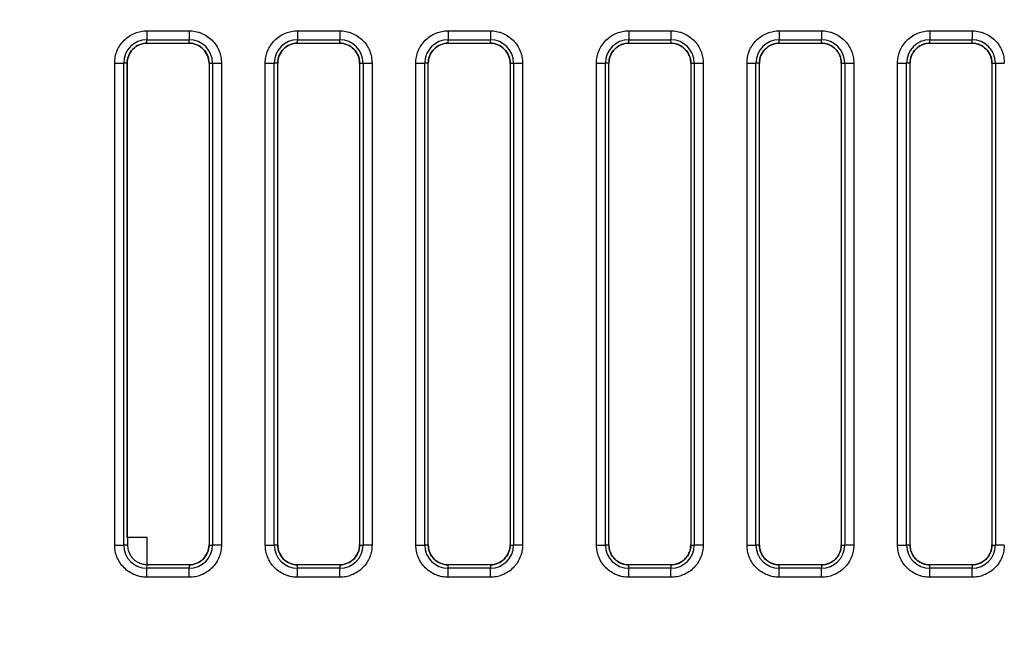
# Model space of a CAD drawing. Header units: inches. Extents: x 0 to 559, y 0 to 432.
# Tile 23 of 28: x 334 to 367, y 320 to 340. Entities that reach past the tile are written whole.
import ezdxf

# ---------------------------------------------------------------- set-up
doc = ezdxf.new("R2010")
doc.units = ezdxf.units.IN
doc.header["$LTSCALE"] = 10
doc.header["$MEASUREMENT"] = 0
doc.layers.add('DIMENSIONS', color=140, linetype='Continuous')
doc.dimstyles.get("Standard").update_dxf_attribs({"dimtxt": 5, "dimasz": 5, "dimexe": 2.5, "dimexo": 3.5, "dimgap": 1, "dimtad": 0, "dimtih": 1, "dimtoh": 1, "dimdec": 1, "dimzin": 0, "dimdsep": 46, "dimtxsty": 'Standard', "dimcen": 0, "dimadec": 0, "dimazin": 0, "dimtfac": 1, "dimtdec": 1, "dimtofl": 0, "dimtmove": 0, "dimatfit": 3, "dimfxl": 0, "dimtolj": 1, "dimtzin": 0, "dimarcsym": 0})

# ---------------------------------------------------------------- blocks, each defined once
blk = doc.blocks.new('*D18')
at = {"layer": 'DEFPOINTS', "color": 0}
for p in [(423.048, 401.719), (423.048, 369.115), (298.048, 314.562)]:
    blk.add_point(p, dxfattribs=at)
at = {"layer": 'DIMENSIONS', "color": 0, "lineweight": -2}
for p, q in [((298.048, 318.062), (298.048, 404.219)), ((423.048, 372.615), (423.048, 404.219)), ((303.048, 401.719), (348.714, 401.719)), ((418.048, 401.719), (372.381, 401.719))]:
    blk.add_line(p, q, dxfattribs=at)
at = {"layer": 'DIMENSIONS', "color": 0}
for points in [[(303.048, 402.552), (303.048, 400.886), (298.048, 401.719)], [(418.048, 402.552), (418.048, 400.886), (423.048, 401.719)]]:
    blk.add_solid(points, dxfattribs=at)
at = {"layer": 'DIMENSIONS', "color": 0, "char_height": 5, "attachment_point": 5}
for s, insert in [('\\A1;125.0', (360.548, 405.219)), ('\\A1;[4.92]', (360.548, 398.219))]:
    blk.add_mtext(s, dxfattribs=dict(at, insert=insert))

msp = doc.modelspace()

# ---------------------------------------------------------------- linework, layer by layer
for p, q in [((338.545, 339.688), (339.95, 339.688)), ((343.545, 339.688), (344.95, 339.688)), ((348.545, 339.688), (349.95, 339.688)), ((354.545, 339.688), (355.95, 339.688)), ((359.545, 339.688), (360.95, 339.688)), ((364.545, 339.688), (365.95, 339.688)), ((338.545, 339.39), (339.95, 339.39)), ((338.545, 339.275), (338.545, 339.39)), ((338.545, 339.275), (339.951, 339.275)), ((339.951, 339.275), (339.95, 339.39)), ((343.545, 339.39), (344.95, 339.39)), ((343.545, 339.275), (343.545, 339.39)), ((343.545, 339.275), (344.951, 339.275)), ((344.951, 339.275), (344.95, 339.39)), ((348.545, 339.39), (349.95, 339.39)), ((348.545, 339.275), (348.545, 339.39)), ((348.545, 339.275), (349.951, 339.275)), ((349.951, 339.275), (349.95, 339.39)), ((354.545, 339.39), (355.95, 339.39)), ((354.545, 339.275), (354.545, 339.39)), ((354.545, 339.275), (355.951, 339.275)), ((354.547, 339.275), (355.948, 339.275)), ((355.951, 339.275), (355.95, 339.39)), ((359.545, 339.39), (360.95, 339.39)), ((359.545, 339.275), (359.545, 339.39)), ((359.545, 339.275), (360.951, 339.275)), ((359.547, 339.275), (360.948, 339.275)), ((360.951, 339.275), (360.95, 339.39)), ((364.545, 339.39), (365.95, 339.39)), ((364.545, 339.275), (364.545, 339.39)), ((364.545, 339.275), (365.951, 339.275)), ((364.547, 339.275), (365.948, 339.275)), ((365.951, 339.275), (365.95, 339.39)), ((337.475, 322.612), (337.475, 338.618)), ((337.773, 322.613), (337.773, 338.618)), ((337.888, 338.618), (337.773, 338.618)), ((337.888, 322.868), (337.888, 338.618)), ((337.888, 338.615), (337.888, 322.868)), ((340.607, 338.618), (340.722, 338.618)), ((340.607, 338.618), (340.607, 322.613)), ((340.722, 338.618), (340.722, 322.613)), ((341.02, 338.618), (341.02, 322.612)), ((342.475, 322.612), (342.475, 338.618)), ((342.773, 322.613), (342.773, 338.618)), ((342.888, 338.618), (342.773, 338.618)), ((342.888, 322.613), (342.888, 338.618)), ((345.607, 338.618), (345.722, 338.618)), ((345.607, 338.618), (345.607, 322.613)), ((345.722, 338.618), (345.722, 322.613)), ((346.02, 338.618), (346.02, 322.612)), ((347.475, 322.612), (347.475, 338.618)), ((347.773, 322.613), (347.773, 338.618)), ((347.888, 338.618), (347.773, 338.618)), ((347.888, 322.613), (347.888, 338.618)), ((350.607, 338.618), (350.722, 338.618)), ((350.607, 338.618), (350.607, 322.613)), ((350.722, 338.618), (350.722, 322.613)), ((351.02, 338.618), (351.02, 322.612)), ((353.475, 322.612), (353.475, 338.618)), ((353.773, 322.613), (353.773, 338.618)), ((353.888, 338.618), (353.773, 338.618)), ((353.888, 322.613), (353.888, 338.618)), ((353.888, 322.615), (353.888, 338.615)), ((356.607, 338.618), (356.722, 338.618)), ((356.607, 338.618), (356.607, 322.613)), ((356.607, 338.615), (356.607, 322.615)), ((356.722, 338.618), (356.722, 322.613)), ((357.02, 338.618), (357.02, 322.612)), ((358.475, 322.612), (358.475, 338.618)), ((358.773, 322.613), (358.773, 338.618)), ((358.888, 338.618), (358.773, 338.618)), ((358.888, 322.613), (358.888, 338.618)), ((358.888, 322.615), (358.888, 338.615)), ((361.607, 338.618), (361.722, 338.618)), ((361.607, 338.618), (361.607, 322.613)), ((361.607, 338.615), (361.607, 322.615)), ((361.722, 338.618), (361.722, 322.613)), ((362.02, 338.618), (362.02, 322.612)), ((363.475, 322.612), (363.475, 338.618)), ((363.773, 322.613), (363.773, 338.618)), ((363.888, 338.618), (363.773, 338.618)), ((363.888, 322.613), (363.888, 338.618)), ((363.888, 322.615), (363.888, 338.615)), ((366.607, 338.618), (366.722, 338.618)), ((366.607, 338.618), (366.607, 322.613)), ((366.607, 338.615), (366.607, 322.615)), ((366.722, 338.618), (366.722, 322.613)), ((337.888, 322.868), (337.9, 322.868)), ((337.9, 322.868), (337.9, 322.613)), ((338.548, 322.868), (337.9, 322.868)), ((338.548, 321.968), (338.548, 322.868)), ((337.9, 322.613), (337.773, 322.613)), ((340.607, 322.613), (340.722, 322.613)), ((342.888, 322.613), (342.773, 322.613)), ((345.607, 322.613), (345.722, 322.613)), ((347.888, 322.613), (347.773, 322.613)), ((350.607, 322.613), (350.722, 322.613)), ((353.888, 322.613), (353.773, 322.613)), ((356.607, 322.613), (356.722, 322.613)), ((358.888, 322.613), (358.773, 322.613)), ((361.607, 322.613), (361.722, 322.613)), ((363.888, 322.613), (363.773, 322.613)), ((366.607, 322.613), (366.722, 322.613)), ((338.545, 321.841), (338.548, 321.956)), ((339.95, 321.841), (338.545, 321.841)), ((338.548, 321.956), (338.548, 321.968)), ((339.95, 321.956), (338.548, 321.956)), ((339.95, 321.956), (339.95, 321.841)), ((343.545, 321.841), (343.545, 321.956)), ((344.95, 321.956), (343.545, 321.956)), ((344.95, 321.841), (343.545, 321.841)), ((344.95, 321.956), (344.95, 321.841)), ((348.545, 321.841), (348.545, 321.956)), ((349.95, 321.956), (348.545, 321.956)), ((349.95, 321.841), (348.545, 321.841)), ((349.95, 321.956), (349.95, 321.841)), ((354.545, 321.841), (354.545, 321.956)), ((355.95, 321.956), (354.545, 321.956)), ((355.95, 321.841), (354.545, 321.841)), ((355.948, 321.956), (354.547, 321.956)), ((355.95, 321.956), (355.95, 321.841)), ((359.545, 321.841), (359.545, 321.956)), ((360.95, 321.956), (359.545, 321.956)), ((360.95, 321.841), (359.545, 321.841)), ((360.948, 321.956), (359.547, 321.956)), ((360.95, 321.956), (360.95, 321.841)), ((364.545, 321.841), (364.545, 321.956)), ((365.95, 321.956), (364.545, 321.956)), ((365.95, 321.841), (364.545, 321.841)), ((365.948, 321.956), (364.547, 321.956)), ((365.95, 321.956), (365.95, 321.841)), ((339.95, 321.543), (338.545, 321.543)), ((344.95, 321.543), (343.545, 321.543)), ((349.95, 321.543), (348.545, 321.543)), ((355.95, 321.543), (354.545, 321.543)), ((360.95, 321.543), (359.545, 321.543)), ((365.95, 321.543), (364.545, 321.543))]:
    msp.add_line(p, q)
for centre, start, end in [((338.545, 338.618), 90, 179.9976), ((339.95, 338.618), 360, 90), ((343.545, 338.618), 90, 179.9974), ((344.95, 338.618), 360, 90), ((348.545, 338.618), 90, 179.9974), ((349.95, 338.618), 360, 90), ((354.545, 338.618), 90, 179.9974), ((355.95, 338.618), 360, 90), ((359.545, 338.618), 90, 179.9974), ((360.95, 338.618), 360, 90), ((364.545, 338.618), 90, 179.9974), ((365.95, 338.618), 360, 90), ((338.545, 322.613), 180, 270), ((339.95, 322.613), 270.0002, 359.9974), ((343.545, 322.613), 180.0026, 269.9974), ((344.95, 322.613), 270, 359.9974), ((348.545, 322.613), 180.0026, 269.9974), ((349.95, 322.613), 270, 359.9974), ((354.545, 322.613), 180.0026, 269.9974), ((355.95, 322.613), 270, 359.9974), ((359.545, 322.613), 180.0026, 269.9974), ((360.95, 322.613), 270, 359.9974), ((364.545, 322.613), 180.0026, 269.9974), ((365.95, 322.613), 270, 359.9974)]:
    msp.add_arc(centre, 0.772, start, end)
for points, knots in [([(337.475, 338.618), (337.476, 338.652), (337.478, 338.719), (337.493, 338.818), (337.516, 338.916), (337.561, 339.049), (337.644, 339.209), (337.783, 339.379), (337.953, 339.518), (338.143, 339.616), (338.343, 339.677), (338.477, 339.684), (338.545, 339.688)], [0, 0, 0, 0, 0.060045, 0.119751, 0.179653, 0.24028, 0.369343, 0.500167, 0.629148, 0.760055, 0.879539, 1, 1, 1, 1]), ([(338.545, 339.688), (338.545, 339.615), (338.545, 339.543), (338.545, 339.435), (338.545, 339.399), (338.545, 339.39)], [0, 0, 0, 0, 0.5, 0.5, 1, 1, 1, 1]), ([(339.95, 339.688), (339.984, 339.687), (340.051, 339.685), (340.151, 339.67), (340.249, 339.647), (340.381, 339.602), (340.541, 339.519), (340.711, 339.38), (340.851, 339.21), (340.948, 339.02), (341.009, 338.82), (341.016, 338.686), (341.02, 338.618)], [0, 0, 0, 0, 0.060039, 0.119739, 0.179634, 0.240255, 0.369304, 0.500115, 0.629082, 0.759975, 0.87947, 1, 1, 1, 1]), ([(339.95, 339.688), (339.95, 339.615), (339.95, 339.543), (339.95, 339.435), (339.95, 339.399), (339.95, 339.39)], [0, 0, 0, 0, 0.5, 0.5, 1, 1, 1, 1]), ([(342.475, 338.618), (342.476, 338.652), (342.478, 338.719), (342.493, 338.818), (342.516, 338.916), (342.561, 339.049), (342.644, 339.209), (342.783, 339.379), (342.953, 339.518), (343.143, 339.616), (343.343, 339.677), (343.477, 339.684), (343.545, 339.688)], [0, 0, 0, 0, 0.060045, 0.119751, 0.179653, 0.24028, 0.369343, 0.500167, 0.629148, 0.760055, 0.879539, 1, 1, 1, 1]), ([(343.545, 339.688), (343.545, 339.615), (343.545, 339.543), (343.545, 339.435), (343.545, 339.399), (343.545, 339.39)], [0, 0, 0, 0, 0.5, 0.5, 1, 1, 1, 1]), ([(344.95, 339.688), (344.984, 339.687), (345.051, 339.685), (345.151, 339.67), (345.249, 339.647), (345.381, 339.602), (345.541, 339.519), (345.711, 339.38), (345.851, 339.21), (345.948, 339.02), (346.009, 338.82), (346.016, 338.686), (346.02, 338.618)], [0, 0, 0, 0, 0.0600392, 0.119739, 0.1796344, 0.2402552, 0.3693044, 0.5001154, 0.6290817, 0.7599752, 0.8794698, 1, 1, 1, 1]), ([(344.95, 339.688), (344.95, 339.615), (344.95, 339.543), (344.95, 339.435), (344.95, 339.399), (344.95, 339.39)], [0, 0, 0, 0, 0.5, 0.5, 1, 1, 1, 1]), ([(347.475, 338.618), (347.476, 338.652), (347.478, 338.719), (347.493, 338.818), (347.516, 338.916), (347.561, 339.049), (347.644, 339.209), (347.783, 339.379), (347.953, 339.518), (348.143, 339.616), (348.343, 339.677), (348.477, 339.684), (348.545, 339.688)], [0, 0, 0, 0, 0.060045, 0.119751, 0.179653, 0.24028, 0.369343, 0.500167, 0.629148, 0.760055, 0.879539, 1, 1, 1, 1]), ([(348.545, 339.688), (348.545, 339.615), (348.545, 339.543), (348.545, 339.435), (348.545, 339.399), (348.545, 339.39)], [0, 0, 0, 0, 0.5, 0.5, 1, 1, 1, 1]), ([(349.95, 339.688), (349.984, 339.687), (350.051, 339.685), (350.151, 339.67), (350.249, 339.647), (350.381, 339.602), (350.541, 339.519), (350.711, 339.38), (350.851, 339.21), (350.948, 339.02), (351.009, 338.82), (351.016, 338.686), (351.02, 338.618)], [0, 0, 0, 0, 0.060039, 0.119739, 0.179634, 0.240255, 0.369304, 0.500115, 0.629082, 0.759975, 0.87947, 1, 1, 1, 1]), ([(349.95, 339.688), (349.95, 339.615), (349.95, 339.543), (349.95, 339.435), (349.95, 339.399), (349.95, 339.39)], [0, 0, 0, 0, 0.5, 0.5, 1, 1, 1, 1]), ([(353.475, 338.618), (353.476, 338.652), (353.478, 338.719), (353.493, 338.818), (353.516, 338.916), (353.561, 339.049), (353.644, 339.209), (353.783, 339.379), (353.953, 339.518), (354.143, 339.616), (354.343, 339.677), (354.477, 339.684), (354.545, 339.688)], [0, 0, 0, 0, 0.060045, 0.119751, 0.179653, 0.24028, 0.369343, 0.500167, 0.629148, 0.760055, 0.879539, 1, 1, 1, 1]), ([(354.545, 339.688), (354.545, 339.615), (354.545, 339.543), (354.545, 339.435), (354.545, 339.399), (354.545, 339.39)], [0, 0, 0, 0, 0.5, 0.5, 1, 1, 1, 1]), ([(355.95, 339.688), (355.984, 339.687), (356.051, 339.685), (356.151, 339.67), (356.249, 339.647), (356.381, 339.602), (356.541, 339.519), (356.711, 339.38), (356.851, 339.21), (356.948, 339.02), (357.009, 338.82), (357.016, 338.686), (357.02, 338.618)], [0, 0, 0, 0, 0.060039, 0.119739, 0.179634, 0.240255, 0.369304, 0.500115, 0.629082, 0.759975, 0.87947, 1, 1, 1, 1]), ([(355.95, 339.688), (355.95, 339.615), (355.95, 339.543), (355.95, 339.435), (355.95, 339.399), (355.95, 339.39)], [0, 0, 0, 0, 0.5, 0.5, 1, 1, 1, 1]), ([(358.475, 338.618), (358.476, 338.652), (358.478, 338.719), (358.493, 338.818), (358.516, 338.916), (358.561, 339.049), (358.644, 339.209), (358.783, 339.379), (358.953, 339.518), (359.143, 339.616), (359.343, 339.677), (359.477, 339.684), (359.545, 339.688)], [0, 0, 0, 0, 0.060045, 0.119751, 0.179653, 0.24028, 0.369343, 0.500167, 0.629148, 0.760055, 0.879539, 1, 1, 1, 1]), ([(359.545, 339.688), (359.545, 339.615), (359.545, 339.543), (359.545, 339.435), (359.545, 339.399), (359.545, 339.39)], [0, 0, 0, 0, 0.5, 0.5, 1, 1, 1, 1]), ([(360.95, 339.688), (360.984, 339.687), (361.051, 339.685), (361.151, 339.67), (361.249, 339.647), (361.381, 339.602), (361.541, 339.519), (361.711, 339.38), (361.851, 339.21), (361.948, 339.02), (362.009, 338.82), (362.016, 338.686), (362.02, 338.618)], [0, 0, 0, 0, 0.0600392, 0.119739, 0.1796344, 0.2402552, 0.3693044, 0.5001154, 0.6290817, 0.7599752, 0.8794698, 1, 1, 1, 1]), ([(360.95, 339.688), (360.95, 339.615), (360.95, 339.543), (360.95, 339.435), (360.95, 339.399), (360.95, 339.39)], [0, 0, 0, 0, 0.5, 0.5, 1, 1, 1, 1]), ([(363.475, 338.618), (363.476, 338.652), (363.478, 338.719), (363.493, 338.818), (363.516, 338.916), (363.561, 339.049), (363.644, 339.209), (363.783, 339.379), (363.953, 339.518), (364.143, 339.616), (364.343, 339.677), (364.477, 339.684), (364.545, 339.688)], [0, 0, 0, 0, 0.0600452, 0.1197512, 0.1796527, 0.2402795, 0.3693428, 0.5001672, 0.6291482, 0.7600546, 0.8795389, 1, 1, 1, 1]), ([(364.545, 339.688), (364.545, 339.615), (364.545, 339.543), (364.545, 339.435), (364.545, 339.399), (364.545, 339.39)], [0, 0, 0, 0, 0.5, 0.5, 1, 1, 1, 1]), ([(365.95, 339.688), (365.984, 339.687), (366.051, 339.685), (366.151, 339.67), (366.249, 339.647), (366.381, 339.602), (366.541, 339.519), (366.711, 339.38), (366.851, 339.21), (366.948, 339.02), (367.009, 338.82), (367.016, 338.686), (367.02, 338.618)], [0, 0, 0, 0, 0.060039, 0.119739, 0.179634, 0.240255, 0.369304, 0.500115, 0.629082, 0.759975, 0.87947, 1, 1, 1, 1]), ([(365.95, 339.688), (365.95, 339.615), (365.95, 339.543), (365.95, 339.435), (365.95, 339.399), (365.95, 339.39)], [0, 0, 0, 0, 0.5, 0.5, 1, 1, 1, 1]), ([(337.888, 338.618), (337.888, 338.79), (337.959, 338.961), (338.202, 339.204), (338.373, 339.275), (338.545, 339.275)], [0, 0, 0, 0, 0.5, 0.5, 1, 1, 1, 1]), ([(338.547, 339.275), (338.375, 339.275), (338.203, 339.204), (337.959, 338.96), (337.888, 338.788), (337.888, 338.615)], [0, 0, 0, 0, 0.5, 0.5, 1, 1, 1, 1]), ([(340.607, 338.615), (340.607, 338.788), (340.536, 338.96), (340.292, 339.204), (340.12, 339.275), (339.948, 339.275)], [0, 0, 0, 0, 0.5, 0.5, 1, 1, 1, 1]), ([(339.951, 339.275), (340.122, 339.275), (340.293, 339.204), (340.536, 338.961), (340.607, 338.79), (340.607, 338.618)], [0, 0, 0, 0, 0.5, 0.5, 1, 1, 1, 1]), ([(342.888, 338.618), (342.888, 338.79), (342.959, 338.961), (343.202, 339.204), (343.373, 339.275), (343.545, 339.275)], [0, 0, 0, 0, 0.5, 0.5, 1, 1, 1, 1]), ([(343.547, 339.275), (343.375, 339.275), (343.203, 339.204), (342.959, 338.96), (342.888, 338.788), (342.888, 338.615)], [0, 0, 0, 0, 0.5, 0.5, 1, 1, 1, 1]), ([(345.607, 338.615), (345.607, 338.788), (345.536, 338.96), (345.292, 339.204), (345.12, 339.275), (344.948, 339.275)], [0, 0, 0, 0, 0.5, 0.5, 1, 1, 1, 1]), ([(344.951, 339.275), (345.122, 339.275), (345.293, 339.204), (345.536, 338.961), (345.607, 338.79), (345.607, 338.618)], [0, 0, 0, 0, 0.5, 0.5, 1, 1, 1, 1]), ([(347.888, 338.618), (347.888, 338.79), (347.959, 338.961), (348.202, 339.204), (348.373, 339.275), (348.545, 339.275)], [0, 0, 0, 0, 0.5, 0.5, 1, 1, 1, 1]), ([(348.547, 339.275), (348.375, 339.275), (348.203, 339.204), (347.959, 338.96), (347.888, 338.788), (347.888, 338.615)], [0, 0, 0, 0, 0.5, 0.5, 1, 1, 1, 1]), ([(350.607, 338.615), (350.607, 338.788), (350.536, 338.96), (350.292, 339.204), (350.12, 339.275), (349.948, 339.275)], [0, 0, 0, 0, 0.5, 0.5, 1, 1, 1, 1]), ([(349.951, 339.275), (350.122, 339.275), (350.293, 339.204), (350.536, 338.961), (350.607, 338.79), (350.607, 338.618)], [0, 0, 0, 0, 0.5, 0.5, 1, 1, 1, 1]), ([(353.888, 338.618), (353.888, 338.79), (353.959, 338.961), (354.202, 339.204), (354.373, 339.275), (354.545, 339.275)], [0, 0, 0, 0, 0.5, 0.5, 1, 1, 1, 1]), ([(354.547, 339.275), (354.52, 339.274), (354.465, 339.272), (354.383, 339.256), (354.288, 339.225), (354.183, 339.171), (354.078, 339.085), (353.992, 338.98), (353.932, 338.863), (353.895, 338.74), (353.89, 338.657), (353.888, 338.615)], [0, 0, 0, 0, 0.080153, 0.15978, 0.240158, 0.369867, 0.500094, 0.629803, 0.760031, 0.879889, 1, 1, 1, 1]), ([(356.607, 338.615), (356.606, 338.643), (356.604, 338.698), (356.588, 338.78), (356.557, 338.875), (356.503, 338.98), (356.417, 339.085), (356.312, 339.171), (356.195, 339.231), (356.072, 339.268), (355.989, 339.273), (355.948, 339.275)], [0, 0, 0, 0, 0.080153, 0.15978, 0.240158, 0.369867, 0.500094, 0.629803, 0.760031, 0.879889, 1, 1, 1, 1]), ([(355.951, 339.275), (356.122, 339.275), (356.293, 339.204), (356.536, 338.961), (356.607, 338.79), (356.607, 338.618)], [0, 0, 0, 0, 0.5, 0.5, 1, 1, 1, 1]), ([(358.888, 338.618), (358.888, 338.79), (358.959, 338.961), (359.202, 339.204), (359.373, 339.275), (359.545, 339.275)], [0, 0, 0, 0, 0.5, 0.5, 1, 1, 1, 1]), ([(359.547, 339.275), (359.52, 339.274), (359.465, 339.272), (359.383, 339.256), (359.288, 339.225), (359.183, 339.171), (359.078, 339.085), (358.992, 338.98), (358.932, 338.863), (358.895, 338.74), (358.89, 338.657), (358.888, 338.615)], [0, 0, 0, 0, 0.080153, 0.15978, 0.240158, 0.369867, 0.500094, 0.629803, 0.760031, 0.879889, 1, 1, 1, 1]), ([(361.607, 338.615), (361.606, 338.643), (361.604, 338.698), (361.588, 338.78), (361.557, 338.875), (361.503, 338.98), (361.417, 339.085), (361.312, 339.171), (361.195, 339.231), (361.072, 339.268), (360.989, 339.273), (360.948, 339.275)], [0, 0, 0, 0, 0.080153, 0.15978, 0.240158, 0.369867, 0.500094, 0.629803, 0.760031, 0.879889, 1, 1, 1, 1]), ([(360.951, 339.275), (361.122, 339.275), (361.293, 339.204), (361.536, 338.961), (361.607, 338.79), (361.607, 338.618)], [0, 0, 0, 0, 0.5, 0.5, 1, 1, 1, 1]), ([(363.888, 338.618), (363.888, 338.79), (363.959, 338.961), (364.202, 339.204), (364.373, 339.275), (364.545, 339.275)], [0, 0, 0, 0, 0.5, 0.5, 1, 1, 1, 1]), ([(364.547, 339.275), (364.52, 339.274), (364.465, 339.272), (364.383, 339.256), (364.288, 339.225), (364.183, 339.171), (364.078, 339.085), (363.992, 338.98), (363.932, 338.863), (363.895, 338.74), (363.89, 338.657), (363.888, 338.615)], [0, 0, 0, 0, 0.080153, 0.15978, 0.240158, 0.369867, 0.500094, 0.629803, 0.760031, 0.879889, 1, 1, 1, 1]), ([(366.607, 338.615), (366.606, 338.643), (366.604, 338.698), (366.588, 338.78), (366.557, 338.875), (366.503, 338.98), (366.417, 339.085), (366.312, 339.171), (366.195, 339.231), (366.072, 339.268), (365.989, 339.273), (365.948, 339.275)], [0, 0, 0, 0, 0.080153, 0.15978, 0.240158, 0.369867, 0.500094, 0.629803, 0.760031, 0.879889, 1, 1, 1, 1]), ([(365.951, 339.275), (366.122, 339.275), (366.293, 339.204), (366.536, 338.961), (366.607, 338.79), (366.607, 338.618)], [0, 0, 0, 0, 0.5, 0.5, 1, 1, 1, 1]), ([(337.475, 338.618), (337.548, 338.618), (337.62, 338.618), (337.728, 338.618), (337.764, 338.618), (337.773, 338.618)], [0, 0, 0, 0, 0.5, 0.5, 1, 1, 1, 1]), ([(340.722, 338.618), (340.731, 338.618), (340.767, 338.618), (340.875, 338.618), (340.948, 338.618), (341.02, 338.618)], [0, 0, 0, 0, 0.5, 0.5, 1, 1, 1, 1]), ([(342.475, 338.618), (342.548, 338.618), (342.62, 338.618), (342.728, 338.618), (342.764, 338.618), (342.773, 338.618)], [0, 0, 0, 0, 0.5, 0.5, 1, 1, 1, 1]), ([(345.722, 338.618), (345.731, 338.618), (345.767, 338.618), (345.875, 338.618), (345.948, 338.618), (346.02, 338.618)], [0, 0, 0, 0, 0.5, 0.5, 1, 1, 1, 1]), ([(347.475, 338.618), (347.548, 338.618), (347.62, 338.618), (347.728, 338.618), (347.764, 338.618), (347.773, 338.618)], [0, 0, 0, 0, 0.5, 0.5, 1, 1, 1, 1]), ([(350.722, 338.618), (350.731, 338.618), (350.767, 338.618), (350.875, 338.618), (350.948, 338.618), (351.02, 338.618)], [0, 0, 0, 0, 0.5, 0.5, 1, 1, 1, 1]), ([(353.475, 338.618), (353.548, 338.618), (353.62, 338.618), (353.728, 338.618), (353.764, 338.618), (353.773, 338.618)], [0, 0, 0, 0, 0.5, 0.5, 1, 1, 1, 1]), ([(356.722, 338.618), (356.731, 338.618), (356.767, 338.618), (356.875, 338.618), (356.948, 338.618), (357.02, 338.618)], [0, 0, 0, 0, 0.5, 0.5, 1, 1, 1, 1]), ([(358.475, 338.618), (358.548, 338.618), (358.62, 338.618), (358.728, 338.618), (358.764, 338.618), (358.773, 338.618)], [0, 0, 0, 0, 0.5, 0.5, 1, 1, 1, 1]), ([(361.722, 338.618), (361.731, 338.618), (361.767, 338.618), (361.875, 338.618), (361.948, 338.618), (362.02, 338.618)], [0, 0, 0, 0, 0.5, 0.5, 1, 1, 1, 1]), ([(363.475, 338.618), (363.548, 338.618), (363.62, 338.618), (363.728, 338.618), (363.764, 338.618), (363.773, 338.618)], [0, 0, 0, 0, 0.5, 0.5, 1, 1, 1, 1]), ([(366.722, 338.618), (366.731, 338.618), (366.767, 338.618), (366.875, 338.618), (366.948, 338.618), (367.02, 338.618)], [0, 0, 0, 0, 0.5, 0.5, 1, 1, 1, 1]), ([(337.475, 322.612), (337.548, 322.612), (337.62, 322.612), (337.728, 322.612), (337.764, 322.613), (337.773, 322.613)], [0, 0, 0, 0, 0.5, 0.5, 1, 1, 1, 1]), ([(338.545, 321.543), (338.511, 321.544), (338.444, 321.546), (338.345, 321.56), (338.246, 321.584), (338.114, 321.629), (337.954, 321.712), (337.784, 321.85), (337.644, 322.02), (337.547, 322.21), (337.486, 322.41), (337.479, 322.545), (337.475, 322.612)], [0, 0, 0, 0, 0.060045, 0.119751, 0.179653, 0.24028, 0.369343, 0.500167, 0.629148, 0.760055, 0.879539, 1, 1, 1, 1]), ([(337.9, 322.613), (337.901, 322.584), (337.903, 322.528), (337.921, 322.445), (337.952, 322.352), (338.006, 322.251), (338.087, 322.153), (338.186, 322.072), (338.298, 322.013), (338.421, 321.974), (338.505, 321.97), (338.548, 321.968)], [0, 0, 0, 0, 0.083513, 0.166416, 0.250163, 0.374876, 0.500107, 0.62482, 0.750051, 0.874894, 1, 1, 1, 1]), ([(339.948, 321.956), (340.121, 321.956), (340.292, 322.027), (340.536, 322.271), (340.607, 322.442), (340.607, 322.615)], [0, 0, 0, 0, 0.5, 0.5, 1, 1, 1, 1]), ([(340.607, 322.613), (340.607, 322.441), (340.536, 322.27), (340.293, 322.026), (340.122, 321.956), (339.95, 321.956)], [0, 0, 0, 0, 0.5, 0.5, 1, 1, 1, 1]), ([(341.02, 322.612), (341.019, 322.579), (341.017, 322.512), (341.003, 322.412), (340.979, 322.314), (340.934, 322.182), (340.851, 322.021), (340.712, 321.852), (340.542, 321.712), (340.352, 321.615), (340.152, 321.553), (340.018, 321.546), (339.95, 321.543)], [0, 0, 0, 0, 0.060039, 0.119739, 0.179634, 0.240255, 0.369304, 0.500115, 0.629082, 0.759975, 0.87947, 1, 1, 1, 1]), ([(341.02, 322.612), (340.948, 322.612), (340.875, 322.613), (340.767, 322.613), (340.731, 322.613), (340.722, 322.613)], [0, 0, 0, 0, 0.5, 0.5, 1, 1, 1, 1]), ([(342.475, 322.612), (342.548, 322.612), (342.62, 322.612), (342.728, 322.612), (342.764, 322.613), (342.773, 322.613)], [0, 0, 0, 0, 0.5, 0.5, 1, 1, 1, 1]), ([(343.545, 321.543), (343.511, 321.544), (343.444, 321.546), (343.345, 321.56), (343.246, 321.584), (343.114, 321.629), (342.954, 321.712), (342.784, 321.85), (342.644, 322.02), (342.547, 322.21), (342.486, 322.41), (342.479, 322.545), (342.475, 322.612)], [0, 0, 0, 0, 0.060045, 0.119751, 0.179653, 0.24028, 0.369343, 0.500167, 0.629148, 0.760055, 0.879539, 1, 1, 1, 1]), ([(342.888, 322.615), (342.888, 322.442), (342.959, 322.271), (343.203, 322.027), (343.375, 321.956), (343.547, 321.956)], [0, 0, 0, 0, 0.5, 0.5, 1, 1, 1, 1]), ([(343.545, 321.956), (343.373, 321.956), (343.202, 322.026), (342.959, 322.27), (342.888, 322.441), (342.888, 322.613)], [0, 0, 0, 0, 0.5, 0.5, 1, 1, 1, 1]), ([(344.948, 321.956), (345.121, 321.956), (345.292, 322.027), (345.536, 322.271), (345.607, 322.442), (345.607, 322.615)], [0, 0, 0, 0, 0.5, 0.5, 1, 1, 1, 1]), ([(345.607, 322.613), (345.607, 322.441), (345.536, 322.27), (345.293, 322.026), (345.122, 321.956), (344.95, 321.956)], [0, 0, 0, 0, 0.5, 0.5, 1, 1, 1, 1]), ([(346.02, 322.612), (346.019, 322.579), (346.017, 322.512), (346.003, 322.412), (345.979, 322.314), (345.934, 322.182), (345.851, 322.021), (345.712, 321.852), (345.542, 321.712), (345.352, 321.615), (345.152, 321.553), (345.018, 321.546), (344.95, 321.543)], [0, 0, 0, 0, 0.0600392, 0.119739, 0.1796345, 0.2402552, 0.3693044, 0.5001154, 0.6290817, 0.7599752, 0.8794698, 1, 1, 1, 1]), ([(346.02, 322.612), (345.948, 322.612), (345.875, 322.613), (345.767, 322.613), (345.731, 322.613), (345.722, 322.613)], [0, 0, 0, 0, 0.5, 0.5, 1, 1, 1, 1]), ([(347.475, 322.612), (347.548, 322.612), (347.62, 322.612), (347.728, 322.612), (347.764, 322.613), (347.773, 322.613)], [0, 0, 0, 0, 0.5, 0.5, 1, 1, 1, 1]), ([(348.545, 321.543), (348.511, 321.544), (348.444, 321.546), (348.345, 321.56), (348.246, 321.584), (348.114, 321.629), (347.954, 321.712), (347.784, 321.85), (347.644, 322.02), (347.547, 322.21), (347.486, 322.41), (347.479, 322.545), (347.475, 322.612)], [0, 0, 0, 0, 0.060045, 0.119751, 0.179653, 0.24028, 0.369343, 0.500167, 0.629148, 0.760055, 0.879539, 1, 1, 1, 1]), ([(347.888, 322.615), (347.888, 322.442), (347.959, 322.271), (348.203, 322.027), (348.375, 321.956), (348.547, 321.956)], [0, 0, 0, 0, 0.5, 0.5, 1, 1, 1, 1]), ([(348.545, 321.956), (348.373, 321.956), (348.202, 322.026), (347.959, 322.27), (347.888, 322.441), (347.888, 322.613)], [0, 0, 0, 0, 0.5, 0.5, 1, 1, 1, 1]), ([(349.948, 321.956), (350.121, 321.956), (350.292, 322.027), (350.536, 322.271), (350.607, 322.442), (350.607, 322.615)], [0, 0, 0, 0, 0.5, 0.5, 1, 1, 1, 1]), ([(350.607, 322.613), (350.607, 322.441), (350.536, 322.27), (350.293, 322.026), (350.122, 321.956), (349.95, 321.956)], [0, 0, 0, 0, 0.5, 0.5, 1, 1, 1, 1]), ([(351.02, 322.612), (351.019, 322.579), (351.017, 322.512), (351.003, 322.412), (350.979, 322.314), (350.934, 322.182), (350.851, 322.021), (350.712, 321.852), (350.542, 321.712), (350.352, 321.615), (350.152, 321.553), (350.018, 321.546), (349.95, 321.543)], [0, 0, 0, 0, 0.060039, 0.119739, 0.179634, 0.240255, 0.369304, 0.500115, 0.629082, 0.759975, 0.87947, 1, 1, 1, 1]), ([(351.02, 322.612), (350.948, 322.612), (350.875, 322.613), (350.767, 322.613), (350.731, 322.613), (350.722, 322.613)], [0, 0, 0, 0, 0.5, 0.5, 1, 1, 1, 1]), ([(353.475, 322.612), (353.548, 322.612), (353.62, 322.612), (353.728, 322.612), (353.764, 322.613), (353.773, 322.613)], [0, 0, 0, 0, 0.5, 0.5, 1, 1, 1, 1]), ([(354.545, 321.543), (354.511, 321.544), (354.444, 321.546), (354.345, 321.56), (354.246, 321.584), (354.114, 321.629), (353.954, 321.712), (353.784, 321.85), (353.644, 322.02), (353.547, 322.21), (353.486, 322.41), (353.479, 322.545), (353.475, 322.612)], [0, 0, 0, 0, 0.060045, 0.119751, 0.179653, 0.24028, 0.369343, 0.500167, 0.629148, 0.760055, 0.879539, 1, 1, 1, 1]), ([(353.888, 322.615), (353.889, 322.587), (353.891, 322.532), (353.907, 322.451), (353.938, 322.356), (353.992, 322.25), (354.078, 322.146), (354.183, 322.06), (354.3, 322), (354.423, 321.962), (354.506, 321.958), (354.547, 321.956)], [0, 0, 0, 0, 0.080154, 0.159782, 0.240161, 0.369868, 0.500094, 0.629802, 0.760028, 0.879888, 1, 1, 1, 1]), ([(354.545, 321.956), (354.373, 321.956), (354.202, 322.026), (353.959, 322.27), (353.888, 322.441), (353.888, 322.613)], [0, 0, 0, 0, 0.5, 0.5, 1, 1, 1, 1]), ([(355.948, 321.956), (355.976, 321.957), (356.031, 321.959), (356.112, 321.975), (356.207, 322.006), (356.312, 322.06), (356.417, 322.146), (356.503, 322.25), (356.563, 322.368), (356.601, 322.491), (356.605, 322.574), (356.607, 322.615)], [0, 0, 0, 0, 0.080155, 0.159784, 0.240164, 0.36987, 0.500094, 0.6298, 0.760025, 0.879886, 1, 1, 1, 1]), ([(356.607, 322.613), (356.607, 322.441), (356.536, 322.27), (356.293, 322.026), (356.122, 321.956), (355.95, 321.956)], [0, 0, 0, 0, 0.5, 0.5, 1, 1, 1, 1]), ([(357.02, 322.612), (357.019, 322.579), (357.017, 322.512), (357.003, 322.412), (356.979, 322.314), (356.934, 322.182), (356.851, 322.021), (356.712, 321.852), (356.542, 321.712), (356.352, 321.615), (356.152, 321.553), (356.018, 321.546), (355.95, 321.543)], [0, 0, 0, 0, 0.060039, 0.119739, 0.179634, 0.240255, 0.369304, 0.500115, 0.629082, 0.759975, 0.87947, 1, 1, 1, 1]), ([(357.02, 322.612), (356.948, 322.612), (356.875, 322.613), (356.767, 322.613), (356.731, 322.613), (356.722, 322.613)], [0, 0, 0, 0, 0.5, 0.5, 1, 1, 1, 1]), ([(358.475, 322.612), (358.548, 322.612), (358.62, 322.612), (358.728, 322.612), (358.764, 322.613), (358.773, 322.613)], [0, 0, 0, 0, 0.5, 0.5, 1, 1, 1, 1]), ([(359.545, 321.543), (359.511, 321.544), (359.444, 321.546), (359.345, 321.56), (359.246, 321.584), (359.114, 321.629), (358.954, 321.712), (358.784, 321.85), (358.644, 322.02), (358.547, 322.21), (358.486, 322.41), (358.479, 322.545), (358.475, 322.612)], [0, 0, 0, 0, 0.0600452, 0.1197512, 0.1796527, 0.2402795, 0.3693428, 0.5001672, 0.6291482, 0.7600546, 0.8795389, 1, 1, 1, 1]), ([(358.888, 322.615), (358.889, 322.587), (358.891, 322.532), (358.907, 322.451), (358.938, 322.356), (358.992, 322.25), (359.078, 322.146), (359.183, 322.06), (359.3, 322), (359.423, 321.962), (359.506, 321.958), (359.547, 321.956)], [0, 0, 0, 0, 0.080154, 0.159782, 0.240161, 0.369868, 0.500094, 0.629802, 0.760028, 0.879888, 1, 1, 1, 1]), ([(359.545, 321.956), (359.373, 321.956), (359.202, 322.026), (358.959, 322.27), (358.888, 322.441), (358.888, 322.613)], [0, 0, 0, 0, 0.5, 0.5, 1, 1, 1, 1]), ([(360.948, 321.956), (360.976, 321.957), (361.031, 321.959), (361.112, 321.975), (361.207, 322.006), (361.312, 322.06), (361.417, 322.146), (361.503, 322.25), (361.563, 322.368), (361.601, 322.491), (361.605, 322.574), (361.607, 322.615)], [0, 0, 0, 0, 0.080155, 0.159784, 0.240164, 0.36987, 0.500094, 0.6298, 0.760025, 0.879886, 1, 1, 1, 1]), ([(361.607, 322.613), (361.607, 322.441), (361.536, 322.27), (361.293, 322.026), (361.122, 321.956), (360.95, 321.956)], [0, 0, 0, 0, 0.5, 0.5, 1, 1, 1, 1]), ([(362.02, 322.612), (362.019, 322.579), (362.017, 322.512), (362.003, 322.412), (361.979, 322.314), (361.934, 322.182), (361.851, 322.021), (361.712, 321.852), (361.542, 321.712), (361.352, 321.615), (361.152, 321.553), (361.018, 321.546), (360.95, 321.543)], [0, 0, 0, 0, 0.060039, 0.119739, 0.179634, 0.240255, 0.369304, 0.500115, 0.629082, 0.759975, 0.87947, 1, 1, 1, 1]), ([(362.02, 322.612), (361.948, 322.612), (361.875, 322.613), (361.767, 322.613), (361.731, 322.613), (361.722, 322.613)], [0, 0, 0, 0, 0.5, 0.5, 1, 1, 1, 1]), ([(363.475, 322.612), (363.548, 322.612), (363.62, 322.612), (363.728, 322.612), (363.764, 322.613), (363.773, 322.613)], [0, 0, 0, 0, 0.5, 0.5, 1, 1, 1, 1]), ([(364.545, 321.543), (364.511, 321.544), (364.444, 321.546), (364.345, 321.56), (364.246, 321.584), (364.114, 321.629), (363.954, 321.712), (363.784, 321.85), (363.644, 322.02), (363.547, 322.21), (363.486, 322.41), (363.479, 322.545), (363.475, 322.612)], [0, 0, 0, 0, 0.060045, 0.119751, 0.179653, 0.24028, 0.369343, 0.500167, 0.629148, 0.760055, 0.879539, 1, 1, 1, 1]), ([(363.888, 322.615), (363.889, 322.587), (363.891, 322.532), (363.907, 322.451), (363.938, 322.356), (363.992, 322.25), (364.078, 322.146), (364.183, 322.06), (364.3, 322), (364.423, 321.962), (364.506, 321.958), (364.547, 321.956)], [0, 0, 0, 0, 0.080154, 0.159782, 0.240161, 0.369868, 0.500094, 0.629802, 0.760028, 0.879888, 1, 1, 1, 1]), ([(364.545, 321.956), (364.373, 321.956), (364.202, 322.026), (363.959, 322.27), (363.888, 322.441), (363.888, 322.613)], [0, 0, 0, 0, 0.5, 0.5, 1, 1, 1, 1]), ([(365.948, 321.956), (365.976, 321.957), (366.031, 321.959), (366.112, 321.975), (366.207, 322.006), (366.312, 322.06), (366.417, 322.146), (366.503, 322.25), (366.563, 322.368), (366.601, 322.491), (366.605, 322.574), (366.607, 322.615)], [0, 0, 0, 0, 0.080155, 0.159784, 0.240164, 0.36987, 0.500094, 0.6298, 0.760025, 0.879886, 1, 1, 1, 1]), ([(366.607, 322.613), (366.607, 322.441), (366.536, 322.27), (366.293, 322.026), (366.122, 321.956), (365.95, 321.956)], [0, 0, 0, 0, 0.5, 0.5, 1, 1, 1, 1]), ([(367.02, 322.612), (367.019, 322.579), (367.017, 322.512), (367.003, 322.412), (366.979, 322.314), (366.934, 322.182), (366.851, 322.021), (366.712, 321.852), (366.542, 321.712), (366.352, 321.615), (366.152, 321.553), (366.018, 321.546), (365.95, 321.543)], [0, 0, 0, 0, 0.060039, 0.119739, 0.179634, 0.240255, 0.369304, 0.500115, 0.629082, 0.759975, 0.87947, 1, 1, 1, 1]), ([(367.02, 322.612), (366.948, 322.612), (366.875, 322.613), (366.767, 322.613), (366.731, 322.613), (366.722, 322.613)], [0, 0, 0, 0, 0.5, 0.5, 1, 1, 1, 1]), ([(338.545, 321.543), (338.545, 321.615), (338.545, 321.687), (338.545, 321.796), (338.545, 321.832), (338.545, 321.841)], [0, 0, 0, 0, 0.5, 0.5, 1, 1, 1, 1]), ([(339.95, 321.543), (339.95, 321.615), (339.95, 321.687), (339.95, 321.796), (339.95, 321.832), (339.95, 321.841)], [0, 0, 0, 0, 0.5, 0.5, 1, 1, 1, 1]), ([(343.545, 321.543), (343.545, 321.615), (343.545, 321.687), (343.545, 321.796), (343.545, 321.832), (343.545, 321.841)], [0, 0, 0, 0, 0.5, 0.5, 1, 1, 1, 1]), ([(344.95, 321.543), (344.95, 321.615), (344.95, 321.687), (344.95, 321.796), (344.95, 321.832), (344.95, 321.841)], [0, 0, 0, 0, 0.5, 0.5, 1, 1, 1, 1]), ([(348.545, 321.543), (348.545, 321.615), (348.545, 321.687), (348.545, 321.796), (348.545, 321.832), (348.545, 321.841)], [0, 0, 0, 0, 0.5, 0.5, 1, 1, 1, 1]), ([(349.95, 321.543), (349.95, 321.615), (349.95, 321.687), (349.95, 321.796), (349.95, 321.832), (349.95, 321.841)], [0, 0, 0, 0, 0.5, 0.5, 1, 1, 1, 1]), ([(354.545, 321.543), (354.545, 321.615), (354.545, 321.687), (354.545, 321.796), (354.545, 321.832), (354.545, 321.841)], [0, 0, 0, 0, 0.5, 0.5, 1, 1, 1, 1]), ([(355.95, 321.543), (355.95, 321.615), (355.95, 321.687), (355.95, 321.796), (355.95, 321.832), (355.95, 321.841)], [0, 0, 0, 0, 0.5, 0.5, 1, 1, 1, 1]), ([(359.545, 321.543), (359.545, 321.615), (359.545, 321.687), (359.545, 321.796), (359.545, 321.832), (359.545, 321.841)], [0, 0, 0, 0, 0.5, 0.5, 1, 1, 1, 1]), ([(360.95, 321.543), (360.95, 321.615), (360.95, 321.687), (360.95, 321.796), (360.95, 321.832), (360.95, 321.841)], [0, 0, 0, 0, 0.5, 0.5, 1, 1, 1, 1]), ([(364.545, 321.543), (364.545, 321.615), (364.545, 321.687), (364.545, 321.796), (364.545, 321.832), (364.545, 321.841)], [0, 0, 0, 0, 0.5, 0.5, 1, 1, 1, 1]), ([(365.95, 321.543), (365.95, 321.615), (365.95, 321.687), (365.95, 321.796), (365.95, 321.832), (365.95, 321.841)], [0, 0, 0, 0, 0.5, 0.5, 1, 1, 1, 1])]:
    msp.add_open_spline(points, degree=3, knots=knots)

# ---------------------------------------------------------------- dimensions: what is measured, and where the dimension line sits
at = {"layer": 'DIMENSIONS'}
dim = msp.add_linear_dim(base=(423.048, 401.719), p1=(298.048, 314.562), p2=(423.048, 369.115), dimstyle='Standard', override={"dimpost": '\\X'}, dxfattribs=at)
dim.commit()
dim.dimension.update_dxf_attribs({"geometry": '*D18', "text_midpoint": (360.548, 401.719)})

doc.saveas('drawing.dxf')
